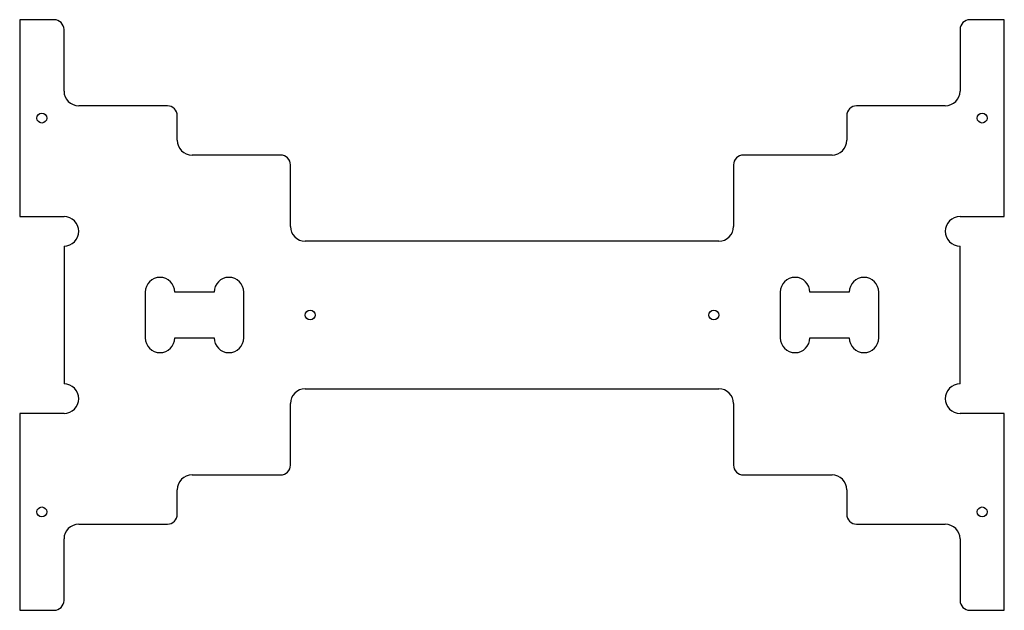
# Model space of a CAD drawing. Header units: millimetres. Extents: x -382 to 18, y -120 to 120.
import ezdxf

# ---------------------------------------------------------------- set-up
doc = ezdxf.new("R2010")
doc.units = ezdxf.units.MM

msp = doc.modelspace()

# ---------------------------------------------------------------- linework, layer by layer
at = {"color": 7, "linetype": 'Continuous', "lineweight": 25}
for p, q in [((-368, 120), (-382, 120)), ((-382, 120), (-382, 40)), ((18, 120), (4, 120)), ((18, 40), (18, 120)), ((-364, 91), (-364, 116)), ((0, 116), (0, 91)), ((-322, 85), (-358, 85)), ((-6, 85), (-42, 85)), ((-318, 71), (-318, 81)), ((-46, 81), (-46, 71)), ((-276, 65), (-312, 65)), ((-52, 65), (-88, 65)), ((-272, 36), (-272, 61)), ((-92, 61), (-92, 36)), ((-382, 40), (-364, 40)), ((0, 40), (18, 40)), ((-364, 28), (-364, -28)), ((-98, 30), (-266, 30)), ((0, -28), (0, 28)), ((-331, 9.3), (-331, -9.3)), ((-303, 9.3), (-319, 9.3)), ((-291, -9.3), (-291, 9.3)), ((-73, 9.3), (-73, -9.3)), ((-45, 9.3), (-61, 9.3)), ((-33, -9.3), (-33, 9.3)), ((-319, -9.3), (-303, -9.3)), ((-61, -9.3), (-45, -9.3)), ((-266, -30), (-98, -30)), ((-272, -61), (-272, -36)), ((-92, -36), (-92, -61)), ((-364, -40), (-382, -40)), ((-382, -40), (-382, -120)), ((18, -40), (0, -40)), ((18, -120), (18, -40)), ((-312, -65), (-276, -65)), ((-88, -65), (-52, -65)), ((-318, -81), (-318, -71)), ((-46, -71), (-46, -81)), ((-358, -85), (-322, -85)), ((-42, -85), (-6, -85)), ((-364, -116), (-364, -91)), ((0, -91), (0, -116)), ((-382, -120), (-368, -120)), ((4, -120), (18, -120))]:
    msp.add_line(p, q, dxfattribs=at)
for centre in [(-373, 80), (9, 80), (-264, 0), (-100, 0), (-373, -80), (9, -80)]:
    msp.add_circle(centre, 2, dxfattribs=at)
for centre, radius, start, end in [((-368, 116), 4, 0, 90), ((4, 116), 4, 90, 180), ((-358, 91), 6, 180, 270), ((-6, 91), 6, 270, 0), ((-322, 81), 4, 0, 90), ((-42, 81), 4, 90, 180), ((-312, 71), 6, 180, 270), ((-52, 71), 6, 270, 0), ((-276, 61), 4, 0, 90), ((-88, 61), 4, 90, 180), ((-364, 34), 6, 270, 90), ((0, 34), 6, 90, 270), ((-266, 36), 6, 180, 270), ((-98, 36), 6, 270, 0), ((-325, 9.3), 6, 0, 180), ((-297, 9.3), 6, 0, 180), ((-67, 9.3), 6, 0, 180), ((-39, 9.3), 6, 0, 180), ((-325, -9.3), 6, 180, 0), ((-297, -9.3), 6, 180, 0), ((-67, -9.3), 6, 180, 0), ((-39, -9.3), 6, 180, 0), ((-364, -34), 6, 270, 90), ((0, -34), 6, 90, 270), ((-266, -36), 6, 90, 180), ((-98, -36), 6, 0, 90), ((-276, -61), 4, 270, 0), ((-88, -61), 4, 180, 270), ((-312, -71), 6, 90, 180), ((-52, -71), 6, 0, 90), ((-322, -81), 4, 270, 0), ((-42, -81), 4, 180, 270), ((-358, -91), 6, 90, 180), ((-6, -91), 6, 0, 90), ((-368, -116), 4, 270, 0), ((4, -116), 4, 180, 270)]:
    msp.add_arc(centre, radius, start, end, dxfattribs=at)

doc.saveas('drawing.dxf')
